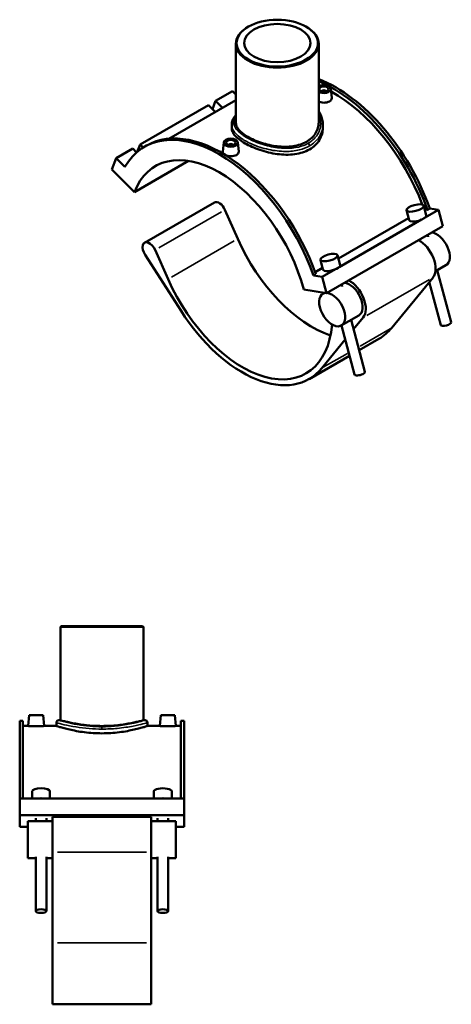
# Model space of a CAD drawing. Header units: inches. Extents: x -0.9 to 57.4, y -1.4 to 52.6.
# Tile 6 of 6: x 39.2 to 57.4, y 11.1 to 52.6. Entities that reach past the tile are written whole.
import ezdxf

# ---------------------------------------------------------------- set-up
doc = ezdxf.new("R2010")
doc.units = ezdxf.units.IN
doc.header["$MEASUREMENT"] = 0
doc.layers.add('Visible (ANSI)', color=7, linetype='Continuous', lineweight=50)
doc.layers.add('Visible Narrow (ANSI)', color=7, linetype='Continuous', lineweight=35)

msp = doc.modelspace()

# ---------------------------------------------------------------- linework, layer by layer
at = {"layer": 'Visible (ANSI)'}
for p, q in [((48.817, 52.279), (48.793, 52.264)), ((51.247, 52.279), (51.271, 52.264)), ((48.286, 51.556), (48.286, 48.242)), ((51.778, 51.556), (51.778, 48.242)), ((48.14, 49.558), (47.435, 49.152)), ((48.14, 49.558), (48.286, 49.412)), ((51.913, 49.552), (51.913, 49.544)), ((52.071, 49.552), (52.071, 49.544)), ((52.287, 49.659), (52.327, 49.28)), ((47.13, 48.976), (44.25, 47.318)), ((48.286, 49.185), (45.459, 47.557)), ((47.42, 48.687), (47.13, 48.976)), ((47.302, 48.804), (47.435, 49.152)), ((47.435, 49.152), (47.726, 48.862)), ((48.111, 48.147), (48.111, 48.017)), ((51.953, 48.147), (51.953, 48.017)), ((44.128, 47), (44.25, 47.318)), ((44.25, 47.318), (44.383, 47.185)), ((47.777, 47.401), (47.736, 47.021)), ((47.993, 47.287), (47.993, 47.294)), ((48.151, 47.287), (48.151, 47.294)), ((48.367, 47.401), (48.407, 47.022)), ((43.945, 47.142), (43.24, 46.736)), ((44.106, 46.981), (43.945, 47.142)), ((44.535, 47.273), (44.437, 47.216)), ((43.058, 46.263), (43.24, 46.736)), ((43.24, 46.736), (43.605, 46.371)), ((44.015, 45.309), (46.297, 46.624)), ((43.058, 46.263), (44.015, 45.309)), ((47.383, 44.867), (44.443, 43.174)), ((47.829, 44.562), (48.369, 43.338)), ((55.475, 44.54), (55.584, 44.13)), ((56.201, 44.733), (56.31, 44.324)), ((56.36, 44.557), (56.243, 44.575)), ((56.824, 44.557), (56.261, 44.233)), ((56.458, 44.614), (56.36, 44.557)), ((56.824, 44.557), (56.458, 44.614)), ((57.006, 43.875), (56.824, 44.557)), ((52.613, 42.504), (55.565, 44.204)), ((56.113, 44.147), (52.635, 42.145)), ((57.006, 43.875), (52.106, 41.053)), ((56.372, 43.51), (56.396, 43.419)), ((45.429, 41.645), (44.889, 42.869)), ((44.459, 42.669), (45.977, 40.3)), ((51.958, 42.042), (51.849, 42.451)), ((52.684, 42.236), (52.575, 42.645)), ((51.625, 41.935), (51.938, 42.116)), ((52.487, 42.059), (51.924, 41.735)), ((57.14, 42.227), (56.695, 41.971)), ((56.77, 42.014), (57.354, 39.823)), ((51.656, 41.848), (51.558, 41.792)), ((51.924, 41.735), (51.558, 41.792)), ((52.106, 41.053), (51.924, 41.735)), ((56.594, 41.715), (54.854, 39.589)), ((56.435, 41.521), (56.919, 39.707)), ((51.149, 41.201), (52.106, 41.053)), ((52.025, 41.065), (51.958, 41.027)), ((52.77, 41.331), (52.746, 41.422)), ((53.465, 40.11), (52.73, 39.687)), ((53.728, 37.735), (53.144, 39.926)), ((53.25, 39.529), (53.654, 40.022)), ((53.292, 37.619), (52.74, 39.693)), ((51.914, 37.896), (52.898, 39.098)), ((54.315, 39.127), (53.484, 38.649)), ((53.08, 38.416), (51.375, 37.434)), ((40.933, 27.029), (40.898, 26.994)), ((44.39, 26.994), (40.898, 26.994)), ((40.898, 26.994), (40.898, 23.062)), ((40.933, 27.029), (44.355, 27.029)), ((44.355, 27.029), (44.39, 26.994)), ((44.39, 26.994), (44.39, 23.062)), ((39.576, 23.28), (39.536, 22.819)), ((40.167, 23.28), (39.576, 23.28)), ((40.167, 23.28), (40.207, 22.819)), ((45.12, 23.28), (45.08, 22.819)), ((45.12, 23.28), (45.711, 23.28)), ((45.711, 23.28), (45.751, 22.819)), ((39.179, 23.033), (39.179, 19.765)), ((39.317, 23.033), (39.179, 23.033)), ((39.317, 23.033), (39.317, 19.765)), ((39.536, 22.819), (39.317, 22.819)), ((40.723, 22.819), (40.207, 22.819)), ((40.723, 22.957), (40.723, 22.819)), ((40.828, 23.062), (40.898, 23.062)), ((44.39, 23.062), (44.46, 23.062)), ((44.564, 22.957), (44.564, 22.819)), ((45.08, 22.819), (44.564, 22.819)), ((45.97, 22.819), (45.751, 22.819)), ((45.97, 23.033), (45.97, 19.765)), ((46.109, 23.033), (45.97, 23.033)), ((46.109, 23.033), (46.109, 19.765)), ((39.704, 19.765), (39.704, 20.066)), ((40.455, 19.765), (40.455, 20.066)), ((44.832, 20.066), (44.832, 19.765)), ((45.584, 20.066), (45.584, 19.765)), ((46.109, 19.765), (39.179, 19.765)), ((39.179, 19.059), (39.179, 19.765)), ((46.109, 19.059), (46.109, 19.765)), ((46.109, 19.059), (39.179, 19.059)), ((39.179, 18.566), (39.179, 19.059)), ((39.525, 18.803), (39.525, 17.257)), ((40.565, 18.803), (39.525, 18.803)), ((39.854, 18.803), (39.854, 18.936)), ((40.305, 18.803), (40.305, 18.936)), ((40.565, 18.996), (40.565, 17.508)), ((44.723, 18.996), (40.565, 18.996)), ((44.723, 17.508), (44.723, 18.996)), ((45.762, 18.803), (44.723, 18.803)), ((44.982, 18.936), (44.982, 18.803)), ((45.433, 18.936), (45.433, 18.803)), ((45.762, 17.257), (45.762, 18.803)), ((46.109, 18.566), (46.109, 19.059)), ((39.525, 18.566), (39.179, 18.566)), ((46.109, 18.566), (45.762, 18.566)), ((40.565, 13.682), (40.565, 17.508)), ((44.723, 17.508), (44.723, 13.682)), ((39.854, 17.257), (39.525, 17.257)), ((39.854, 15.021), (39.854, 17.304)), ((40.305, 15.021), (40.305, 17.304)), ((40.565, 17.257), (40.305, 17.257)), ((44.982, 17.257), (44.723, 17.257)), ((44.982, 17.304), (44.982, 15.021)), ((45.433, 17.304), (45.433, 15.021)), ((45.762, 17.257), (45.433, 17.257)), ((40.565, 13.682), (40.565, 11.094)), ((44.723, 11.094), (44.723, 13.682)), ((44.723, 11.094), (40.565, 11.094))]:
    msp.add_line(p, q, dxfattribs=at)
for centre, start, end in [((40.828, 22.957), 90, 180), ((44.46, 22.957), 0, 90)]:
    msp.add_arc(centre, 0.105, start, end, dxfattribs=at)
for centre, major_axis, ratio, start_param, end_param in [((50.032, 51.556), (-1.746, 0), 0.575862, 5.50164, 10.206324), ((52.482, 44.576), (-3.145, 5.462), 0.578093, 4.397512, 5.658361), ((52.384, 44.52), (-3.145, 5.462), 0.578093, 4.397512, 5.636129), ((51.992, 49.648), (0.295, 0), 0.575862, 3.90154, 8.66483), ((52.384, 44.52), (-3.038, 5.276), 0.578093, 5.633192, 5.640972), ((51.992, 49.552), (-0.0787, 0), 0.575862, 2.972903, 6.451874), ((52.384, 44.52), (-3.038, 5.276), 0.578093, 4.437905, 5.519495), ((47.582, 41.754), (-3.145, 5.462), 0.578093, 4.397512, 6.601929), ((47.68, 41.811), (-3.145, 5.462), 0.578093, 4.397512, 6.283185), ((48.072, 47.294), (-0.0787, 0), 0.575862, 2.972903, 6.451874), ((47.582, 41.754), (-2.679, 4.652), 0.578093, 4.27799, 6.721451), ((47.588, 44.51), (-0.206, 0.357), 0.578093, 4.528813, 6.283185), ((55.947, 44.227), (0.363, 0.097), 0.343414, 3.141593, 6.283185), ((56.754, 42.896), (-0.386, 0.67), 0.578093, 3.141593, 5.918675), ((44.648, 42.817), (-0.206, 0.357), 0.578093, 4.528813, 7.935567), ((51.502, 44.012), (2.679, -4.652), 0.578093, 4.528813, 5.704826), ((56.019, 42.473), (0.482, -0.837), 0.578093, 0.215899, 2.414994), ((52.321, 42.139), (-0.363, -0.097), 0.343414, 0, 3.141593), ((48.562, 42.319), (2.679, -4.652), 0.578093, 4.528813, 6.975589), ((53.079, 40.78), (-0.386, 0.67), 0.578093, 3.141593, 5.918675), ((53.079, 40.78), (0.482, -0.837), 0.578093, 0.215899, 2.414994), ((52.344, 40.357), (-0.386, 0.67), 0.578093, 6.047991, 12.20186), ((48.562, 42.319), (2.813, -4.885), 0.578093, 4.793974, 6.499085), ((57.137, 39.765), (0.218, 0.058), 0.343414, 3.141593, 6.283185), ((51.502, 44.012), (2.813, -4.885), 0.578093, 0, 0.215899), ((53.51, 37.677), (-0.218, -0.058), 0.343414, 0, 3.141593), ((40.08, 20.066), (-0.376, 0), 0.34202, 3.141593, 6.283185), ((45.208, 20.066), (0.376, 0), 0.34202, 0, 3.141593), ((40.08, 19.642), (0.376, 0), 0.34202, 1.287549, 1.854043), ((45.208, 19.642), (-0.376, 0), 0.34202, 4.429142, 4.995636)]:
    msp.add_ellipse(centre, major_axis=major_axis, ratio=ratio, start_param=start_param, end_param=end_param, dxfattribs=at)
for centre, major_axis, ratio in [((50.032, 51.584), (-1.711, 0), 0.575862), ((50.032, 51.584), (1.397, 0), 0.575862), ((51.992, 49.648), (0.197, 0), 0.575862), ((48.072, 47.391), (0.295, 0), 0.575862), ((48.072, 47.391), (0.197, 0), 0.575862), ((55.838, 44.636), (-0.363, -0.097), 0.343414), ((52.212, 42.548), (0.363, 0.097), 0.343414), ((40.08, 15.021), (0.225, 0), 0.34202), ((45.208, 15.021), (-0.225, 0), 0.34202)]:
    msp.add_ellipse(centre, major_axis=major_axis, ratio=ratio, dxfattribs=at)
for points, knots in [([(52.23, 49.127), (52.2, 49.11), (52.162, 49.095), (52.079, 49.077), (52.034, 49.073), (51.95, 49.075), (51.905, 49.081), (51.832, 49.1), (51.803, 49.11), (51.778, 49.122)], [0, 0, 0, 0, 0.321662, 0.321662, 0.643323, 0.643323, 0.964807, 0.964807, 1.207463, 1.207463, 1.207463, 1.207463]), ([(52.327, 49.28), (52.328, 49.276), (52.328, 49.272), (52.328, 49.242), (52.32, 49.215), (52.286, 49.166), (52.26, 49.144), (52.23, 49.127)], [4.4493266, 4.4493266, 4.4493266, 4.4493266, 4.5018392, 4.5018392, 4.8235008, 4.8235008, 5.1451624, 5.1451624, 5.1451624, 5.1451624]), ([(48.111, 48.147), (48.111, 48.194), (48.118, 48.241), (48.146, 48.335), (48.168, 48.383), (48.221, 48.469), (48.251, 48.51), (48.286, 48.549)], [25.904078, 25.904078, 25.904078, 25.904078, 26.540218, 26.540218, 27.212439, 27.212439, 27.826649, 27.826649, 27.826649, 27.826649]), ([(51.778, 48.712), (51.808, 48.666), (51.835, 48.619), (51.889, 48.504), (51.912, 48.436), (51.944, 48.294), (51.953, 48.22), (51.953, 48.147)], [38.727701, 38.727701, 38.727701, 38.727701, 39.253164, 39.253164, 39.969311, 39.969311, 40.706635, 40.706635, 40.706635, 40.706635]), ([(51.778, 48.242), (51.778, 48.167), (51.768, 48.089), (51.724, 47.935), (51.69, 47.859), (51.601, 47.716), (51.546, 47.648), (51.418, 47.528), (51.345, 47.475), (51.189, 47.385), (51.101, 47.346), (50.909, 47.282), (50.806, 47.258), (50.591, 47.226), (50.479, 47.218), (50.254, 47.217), (50.141, 47.224), (49.923, 47.249), (49.81, 47.268), (49.585, 47.318), (49.473, 47.348), (49.258, 47.418), (49.155, 47.458), (48.963, 47.541), (48.875, 47.586), (48.719, 47.676), (48.646, 47.724), (48.518, 47.824), (48.463, 47.876), (48.374, 47.981), (48.34, 48.035), (48.296, 48.14), (48.286, 48.192), (48.286, 48.242)], [10.079849, 10.079849, 10.079849, 10.079849, 10.919954, 10.919954, 11.760059, 11.760059, 12.600164, 12.600164, 13.440269, 13.440269, 14.280374, 14.280374, 15.120479, 15.120479, 15.960584, 15.960584, 16.800688, 16.800688, 17.640617, 17.640617, 18.480546, 18.480546, 19.320475, 19.320475, 20.160403, 20.160403, 21.000332, 21.000332, 21.840261, 21.840261, 22.680189, 22.680189, 23.520118, 23.520118, 23.520118, 23.520118]), ([(51.39, 47.106), (51.304, 47.057), (51.207, 47.014), (50.997, 46.945), (50.883, 46.92), (50.646, 46.888), (50.523, 46.882), (50.276, 46.885), (50.152, 46.895), (49.912, 46.927), (49.788, 46.95), (49.541, 47.008), (49.418, 47.044), (49.181, 47.123), (49.067, 47.168), (48.857, 47.262), (48.76, 47.311), (48.588, 47.41), (48.508, 47.463), (48.366, 47.572), (48.305, 47.628), (48.208, 47.74), (48.171, 47.797), (48.123, 47.909), (48.111, 47.964), (48.111, 48.017)], [0, 0, 0, 0, 0.925873, 0.925873, 1.851746, 1.851746, 2.777619, 2.777619, 3.703492, 3.703492, 4.629024, 4.629024, 5.554557, 5.554557, 6.480089, 6.480089, 7.405621, 7.405621, 8.331154, 8.331154, 9.256686, 9.256686, 10.182218, 10.182218, 11.107751, 11.107751, 11.107751, 11.107751]), ([(51.953, 48.017), (51.953, 47.932), (51.941, 47.844), (51.893, 47.671), (51.856, 47.585), (51.759, 47.424), (51.698, 47.349), (51.556, 47.215), (51.476, 47.156), (51.39, 47.106)], [25.918994, 25.918994, 25.918994, 25.918994, 26.844866, 26.844866, 27.770739, 27.770739, 28.696612, 28.696612, 29.622485, 29.622485, 29.622485, 29.622485]), ([(48.31, 46.869), (48.28, 46.852), (48.242, 46.838), (48.159, 46.819), (48.114, 46.816), (48.03, 46.818), (47.985, 46.823), (47.902, 46.845), (47.864, 46.86), (47.805, 46.894), (47.779, 46.916), (47.744, 46.962), (47.736, 46.987), (47.736, 47.014), (47.736, 47.018), (47.736, 47.021)], [2.572581, 2.572581, 2.572581, 2.572581, 2.894243, 2.894243, 3.215904, 3.215904, 3.537388, 3.537388, 3.858872, 3.858872, 4.180356, 4.180356, 4.501839, 4.501839, 4.553564, 4.553564, 4.553564, 4.553564]), ([(48.407, 47.022), (48.408, 47.018), (48.408, 47.014), (48.408, 46.985), (48.4, 46.958), (48.365, 46.909), (48.34, 46.886), (48.31, 46.869)], [7.0219079, 7.0219079, 7.0219079, 7.0219079, 7.0744204, 7.0744204, 7.396082, 7.396082, 7.7177437, 7.7177437, 7.7177437, 7.7177437]), ([(39.872, 22.809), (39.83, 22.809), (39.785, 22.81), (39.702, 22.812), (39.664, 22.813), (39.604, 22.815), (39.579, 22.816), (39.545, 22.818), (39.536, 22.819), (39.536, 22.819)], [2.572581, 2.572581, 2.572581, 2.572581, 2.894243, 2.894243, 3.215904, 3.215904, 3.537388, 3.537388, 3.858872, 3.858872, 3.858872, 3.858872]), ([(40.207, 22.819), (40.207, 22.819), (40.199, 22.818), (40.165, 22.816), (40.139, 22.815), (40.079, 22.813), (40.042, 22.812), (39.959, 22.81), (39.914, 22.809), (39.872, 22.809)], [6.431453, 6.431453, 6.431453, 6.431453, 6.752937, 6.752937, 7.07442, 7.07442, 7.396082, 7.396082, 7.717744, 7.717744, 7.717744, 7.717744]), ([(42.644, 22.508), (42.522, 22.508), (42.397, 22.512), (42.148, 22.528), (42.025, 22.54), (41.788, 22.569), (41.675, 22.587), (41.466, 22.626), (41.37, 22.646), (41.201, 22.685), (41.121, 22.705), (40.98, 22.742), (40.919, 22.759), (40.821, 22.788), (40.784, 22.8), (40.735, 22.815), (40.723, 22.819), (40.723, 22.819)], [0, 0, 0, 0, 0.925873, 0.925873, 1.851746, 1.851746, 2.777619, 2.777619, 3.703492, 3.703492, 4.629024, 4.629024, 5.554557, 5.554557, 6.480089, 6.480089, 7.405621, 7.405621, 7.405621, 7.405621]), ([(44.39, 23.062), (44.39, 23.062), (44.379, 23.059), (44.335, 23.047), (44.301, 23.038), (44.212, 23.015), (44.156, 23.001), (44.028, 22.972), (43.956, 22.956), (43.801, 22.925), (43.714, 22.909), (43.524, 22.879), (43.421, 22.865), (43.206, 22.842), (43.094, 22.832), (42.868, 22.82), (42.754, 22.817), (42.533, 22.817), (42.42, 22.82), (42.194, 22.832), (42.081, 22.842), (41.866, 22.865), (41.764, 22.879), (41.574, 22.909), (41.486, 22.925), (41.332, 22.956), (41.259, 22.972), (41.131, 23.001), (41.076, 23.015), (40.987, 23.038), (40.953, 23.047), (40.908, 23.059), (40.898, 23.062), (40.898, 23.062)], [6.720134, 6.720134, 6.720134, 6.720134, 7.560063, 7.560063, 8.399992, 8.399992, 9.23992, 9.23992, 10.079849, 10.079849, 10.919954, 10.919954, 11.760059, 11.760059, 12.600164, 12.600164, 13.440269, 13.440269, 14.280374, 14.280374, 15.120479, 15.120479, 15.960584, 15.960584, 16.800688, 16.800688, 17.640617, 17.640617, 18.480546, 18.480546, 19.320475, 19.320475, 20.160403, 20.160403, 20.160403, 20.160403]), ([(44.564, 22.819), (44.564, 22.819), (44.553, 22.815), (44.504, 22.8), (44.466, 22.788), (44.368, 22.759), (44.307, 22.742), (44.166, 22.705), (44.087, 22.685), (43.917, 22.646), (43.821, 22.626), (43.612, 22.587), (43.499, 22.569), (43.263, 22.54), (43.139, 22.528), (42.891, 22.512), (42.765, 22.508), (42.644, 22.508)], [22.216864, 22.216864, 22.216864, 22.216864, 23.142396, 23.142396, 24.067929, 24.067929, 24.993461, 24.993461, 25.918994, 25.918994, 26.844866, 26.844866, 27.770739, 27.770739, 28.696612, 28.696612, 29.622485, 29.622485, 29.622485, 29.622485]), ([(45.416, 22.809), (45.374, 22.809), (45.329, 22.81), (45.246, 22.812), (45.208, 22.813), (45.148, 22.815), (45.123, 22.816), (45.089, 22.818), (45.08, 22.819), (45.08, 22.819)], [0, 0, 0, 0, 0.321662, 0.321662, 0.643323, 0.643323, 0.964807, 0.964807, 1.286291, 1.286291, 1.286291, 1.286291]), ([(45.751, 22.819), (45.751, 22.819), (45.743, 22.818), (45.709, 22.816), (45.683, 22.815), (45.623, 22.813), (45.586, 22.812), (45.503, 22.81), (45.458, 22.809), (45.416, 22.809)], [3.858872, 3.858872, 3.858872, 3.858872, 4.180356, 4.180356, 4.501839, 4.501839, 4.823501, 4.823501, 5.145162, 5.145162, 5.145162, 5.145162])]:
    msp.add_open_spline(points, degree=3, knots=knots, dxfattribs=at)
at = {"layer": 'Visible Narrow (ANSI)'}
for p, q in [((47.682, 44.477), (45.036, 42.953)), ((48.222, 43.254), (45.576, 41.73)), ((56.447, 41.63), (53.801, 40.106)), ((53.52, 38.82), (54.784, 39.549)), ((51.971, 37.928), (52.988, 38.514)), ((42.644, 22.785), (42.644, 22.693)), ((44.515, 17.508), (40.773, 17.508)), ((40.773, 13.682), (44.515, 13.682))]:
    msp.add_line(p, q, dxfattribs=at)
msp.add_ellipse((51.316, 47.295), major_axis=(-0.0523, 0.0908), ratio=0.578093, start_param=3.992668, end_param=5.140053, dxfattribs=at)
for points, knots in [([(51.778, 48.594), (51.838, 48.464), (51.867, 48.324), (51.858, 48.009), (51.8, 47.834), (51.605, 47.558), (51.484, 47.449), (51.338, 47.365)], [39.297325, 39.297325, 39.297325, 39.297325, 40.840829, 40.840829, 42.803577, 42.803577, 44.407656, 44.407656, 44.407656, 44.407656]), ([(48.111, 48.147), (48.111, 48.069), (48.134, 47.991), (48.237, 47.809), (48.338, 47.704), (48.601, 47.509), (48.762, 47.418), (49.164, 47.24), (49.415, 47.157), (49.907, 47.05), (50.147, 47.02), (50.582, 47.018), (50.778, 47.039), (51.116, 47.122), (51.262, 47.179), (51.39, 47.253)], [-25.904078, -25.904078, -25.904078, -25.904078, -24.656599, -24.656599, -22.963709, -22.963709, -21.344419, -21.344419, -19.390183, -19.390183, -17.640844, -17.640844, -16.124994, -16.124994, -14.802552, -14.802552, -14.802552, -14.802552]), ([(51.338, 47.365), (51.217, 47.295), (51.079, 47.242), (50.757, 47.166), (50.571, 47.148), (50.157, 47.155), (49.928, 47.186), (49.458, 47.294), (49.218, 47.375), (48.833, 47.549), (48.678, 47.636), (48.424, 47.823), (48.327, 47.921), (48.206, 48.125), (48.186, 48.23), (48.224, 48.39), (48.249, 48.444), (48.286, 48.498)], [14.802552, 14.802552, 14.802552, 14.802552, 16.124994, 16.124994, 17.640844, 17.640844, 19.390183, 19.390183, 21.344419, 21.344419, 22.963709, 22.963709, 24.656599, 24.656599, 26.450874, 26.450874, 27.392485, 27.392485, 27.392485, 27.392485]), ([(51.39, 47.253), (51.545, 47.342), (51.673, 47.456), (51.881, 47.744), (51.944, 47.926), (51.952, 48.122), (51.953, 48.134), (51.953, 48.147)], [-44.407656, -44.407656, -44.407656, -44.407656, -42.803577, -42.803577, -40.840829, -40.840829, -40.706635, -40.706635, -40.706635, -40.706635]), ([(40.723, 22.957), (40.723, 22.957), (40.734, 22.954), (40.804, 22.935), (40.908, 22.907), (41.19, 22.842), (41.359, 22.807), (41.723, 22.748), (41.911, 22.724), (42.282, 22.694), (42.463, 22.687), (42.644, 22.687)], [-22.203848, -22.203848, -22.203848, -22.203848, -21.344419, -21.344419, -19.390183, -19.390183, -17.640844, -17.640844, -16.124994, -16.124994, -14.802552, -14.802552, -14.802552, -14.802552]), ([(42.644, 22.787), (42.473, 22.787), (42.302, 22.795), (41.951, 22.825), (41.773, 22.849), (41.429, 22.909), (41.269, 22.945), (41.002, 23.011), (40.904, 23.04), (40.838, 23.059), (40.828, 23.062), (40.828, 23.062)], [14.802552, 14.802552, 14.802552, 14.802552, 16.124994, 16.124994, 17.640844, 17.640844, 19.390183, 19.390183, 21.344419, 21.344419, 22.203848, 22.203848, 22.203848, 22.203848]), ([(44.46, 23.062), (44.46, 23.062), (44.457, 23.061), (44.432, 23.054), (44.373, 23.036), (44.181, 22.985), (44.05, 22.951), (43.709, 22.88), (43.49, 22.843), (43.058, 22.798), (42.851, 22.787), (42.644, 22.787)], [37.006388, 37.006388, 37.006388, 37.006388, 37.43111, 37.43111, 39.128886, 39.128886, 40.840829, 40.840829, 42.803577, 42.803577, 44.407656, 44.407656, 44.407656, 44.407656]), ([(42.644, 22.687), (42.863, 22.687), (43.082, 22.698), (43.539, 22.742), (43.77, 22.778), (44.131, 22.848), (44.27, 22.881), (44.472, 22.932), (44.536, 22.949), (44.562, 22.957), (44.564, 22.957), (44.564, 22.957)], [-44.407656, -44.407656, -44.407656, -44.407656, -42.803577, -42.803577, -40.840829, -40.840829, -39.128886, -39.128886, -37.43111, -37.43111, -37.006388, -37.006388, -37.006388, -37.006388])]:
    msp.add_open_spline(points, degree=3, knots=knots, dxfattribs=at)

doc.saveas('drawing.dxf')
